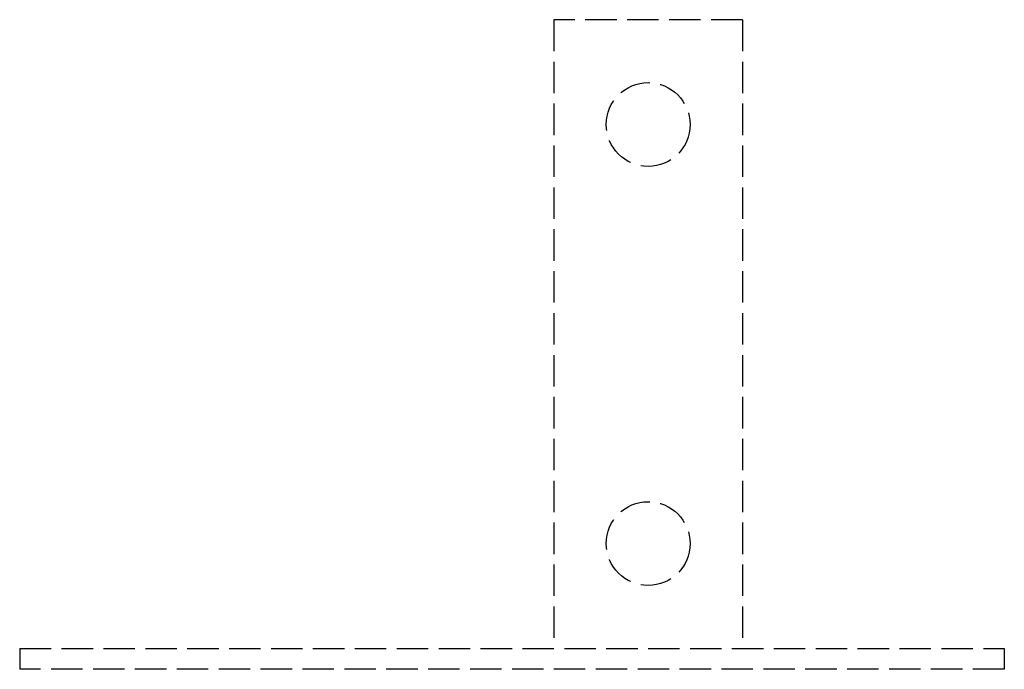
# Model space of a CAD drawing. Header units: millimetres. Extents: x -30 to 17, y -1 to 30.
import ezdxf

# ---------------------------------------------------------------- set-up
doc = ezdxf.new("R2010")
doc.units = ezdxf.units.MM
doc.header["$LTSCALE"] = 10
doc.linetypes.add('ALLCAD_Strich', pattern=[0.2, 0.15, -0.05])
doc.layers.add('BESCH_KONT_sich_schn_grun_2d', color=10, linetype='Continuous')

msp = doc.modelspace()

# ---------------------------------------------------------------- linework, layer by layer
at = {"layer": 'BESCH_KONT_sich_schn_grun_2d', "linetype": 'ALLCAD_Strich'}
for p, q in [((-4.497, 30.005, -30.5), (-4.5, 30.005, -30.5)), ((-4.5, 30, -30.5), (-4.5, 30.005, -30.5)), ((4.5, 30, -30.5), (-4.5, 30, -30.5)), ((-4.5, 30, -30.5), (-4.5, 0, -30.5)), ((-4.498, 30, -30.5), (-4.498, 30.005, -30.5)), ((-4.497, 30, -30.5), (-4.497, 30.005, -30.5)), ((-4.497, 30.005, -30.5), (-4.497, 30.005, -30.5)), ((-4.497, 30.005, -30.5), (-4.494, 30.005, -30.5)), ((-4.497, 30, -30.5), (-4.497, 30.005, -30.5)), ((-4.497, 30, -30.5), (-4.497, 30.005, -30.5)), ((-4.497, 30, -30.5), (-4.497, 30.005, -30.5)), ((-4.496, 30, -30.5), (-4.496, 30.005, -30.5)), ((-4.494, 30, -30.5), (-4.494, 30.005, -30.5)), ((-4.491, 30.005, -30.5), (-4.493, 30.005, -30.5)), ((-4.493, 30, -30.5), (-4.493, 30.005, -30.5)), ((-4.491, 30.005, -30.5), (-4.487, 30.005, -30.5)), ((-4.491, 30, -30.5), (-4.491, 30.005, -30.5)), ((-4.491, 30, -30.5), (-4.491, 30.005, -30.5)), ((-4.49, 30, -30.5), (-4.49, 30.005, -30.5)), ((-4.489, 30.005, -30.5), (-4.489, 30, -30.5)), ((-4.489, 30, -30.5), (-4.489, 30.005, -30.5)), ((-4.487, 30, -30.5), (-4.487, 30.005, -30.5)), ((-4.486, 30, -30.5), (-4.486, 30.005, -30.5)), ((-4.483, 30.005, -30.5), (-4.486, 30.005, -30.5)), ((-4.484, 30, -30.5), (-4.484, 30.005, -30.5)), ((-4.483, 30, -30.5), (-4.483, 30.005, -30.5)), ((-4.483, 30.005, -30.5), (-4.483, 30.005, -30.5)), ((-4.483, 30.005, -30.5), (-4.48, 30.005, -30.5)), ((-4.483, 30, -30.5), (-4.483, 30.005, -30.5)), ((-4.483, 30, -30.5), (-4.483, 30.005, -30.5)), ((-4.483, 30, -30.5), (-4.483, 30.005, -30.5)), ((-4.482, 30, -30.5), (-4.482, 30.005, -30.5)), ((-4.48, 30, -30.5), (-4.48, 30.005, -30.5)), ((4.5, 30, -30.5), (4.5, 0, -30.5)), ((-30, 0, -30.5), (-30, -1, -30.5)), ((-30, 0, -30.5), (17, 0, -30.5)), ((17, 0, -30.5), (17, -1, -30.5)), ((17, -1, -30.5), (-30, -1, -30.5))]:
    msp.add_line(p, q, dxfattribs=at)
for centre in [(0, 25, -30.5), (0, 5, -30.5)]:
    msp.add_circle(centre, 2, dxfattribs=at)

doc.saveas('drawing.dxf')
